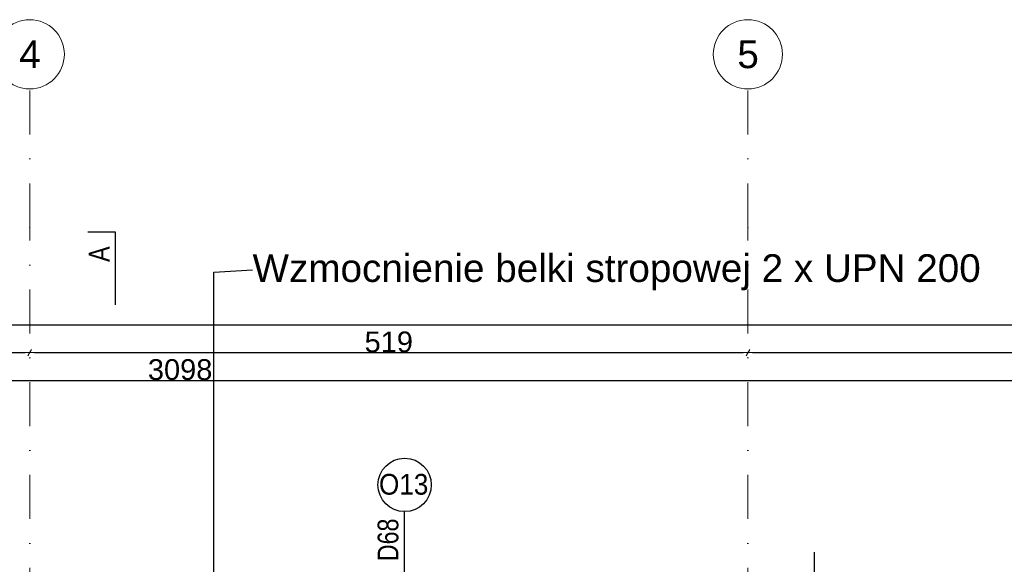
# Model space of a CAD drawing. Header units: millimetres. Extents: x 75999 to 132160, y -108895 to -89040.
# Tile 51 of 61: x 101895 to 109012, y -92975 to -89040. Entities that reach past the tile are written whole.
import ezdxf

# ---------------------------------------------------------------- set-up
doc = ezdxf.new("R2010")
doc.units = ezdxf.units.MM
doc.header["$MEASUREMENT"] = 0
doc.linetypes.add('Dot & Dashed', pattern=[670.277762, 317.5, -176.388889, 0, -176.388874])
for name, color, linetype in [('A-OKNA-OPIS', 7, 'Continuous'), ('DIM MALY', 7, 'Continuous'), ('Nowe_00 ZMIANY', 7, 'Continuous'), ('OKNO_DETAL', 7, 'Continuous'), ('opisy inne', 7, 'Continuous'), ('Structural - Grid', 7, 'Continuous')]:
    doc.layers.add(name, color=color, linetype=linetype)
doc.styles.add('STYL_AUTOMATYCZNY_1', font='arial.ttf')
doc.styles.add('STYL_AUTOMATYCZNY_2', font='arial.ttf')
doc.styles.add('STYL_AUTOMATYCZNY_4', font='arial.ttf', dxfattribs={"width": 0.8})
doc.styles.add('STYL_AUTOMATYCZNY_6', font='arial.ttf', dxfattribs={"width": 0.9})
doc.dimstyles.new('STYL_AUTOMATYCZNY__3', dxfattribs={"dimtxt": 150, "dimasz": 34.231941, "dimexe": 0.18, "dimexo": 0.0625, "dimgap": 0, "dimtad": 1, "dimtih": 1, "dimtoh": 1, "dimdec": 0, "dimlfac": 0.1, "dimzin": 0, "dimdsep": 46, "dimtxsty": 'STYL_AUTOMATYCZNY_2', "dimblk": 'ARROWHEAD_2', "dimblk1": 'ARROWHEAD_2', "dimblk2": 'ARROWHEAD_2', "dimcen": 0.09, "dimse1": 1, "dimse2": 1, "dimclrd": 5, "dimclre": 5, "dimclrt": 1, "dimadec": 0, "dimazin": 0, "dimtfac": 1, "dimtdec": 4, "dimtmove": 0, "dimatfit": 3, "dimfxl": 0, "dimtolj": 1, "dimtzin": 0, "dimarcsym": 0})
doc.dimstyles.new('STYL_AUTOMATYCZNY__7', dxfattribs={"dimtxt": 0.18, "dimasz": 91.2, "dimexe": 0.18, "dimexo": 0.0625, "dimgap": 0, "dimtad": 0, "dimtih": 1, "dimtoh": 1, "dimdec": 4, "dimzin": 0, "dimdsep": 46, "dimcen": 0.09, "dimadec": 0, "dimazin": 0, "dimtfac": 1, "dimtdec": 4, "dimtmove": 0, "dimatfit": 3, "dimldrblk": 'ARROWHEAD_11', "dimfxl": 0, "dimtolj": 1, "dimtzin": 0, "dimarcsym": 0})

# ---------------------------------------------------------------- blocks, each defined once
blk = doc.blocks.new('ARROWHEAD_2')
at = {"color": 0, "linetype": 'Continuous', "lineweight": 0}
for p, q in [((0, 0), (-1, 0)), ((-0.38, -0.66), (0.38, 0.66))]:
    blk.add_line(p, q, dxfattribs=at)
blk = doc.blocks.new('*D378')
at = {"layer": 'Defpoints', "color": 0}
for p in [(118544.1, -91645.4), (118544.1, -93063.4), (87564.1, -93467.4)]:
    blk.add_point(p, dxfattribs=at)
at = {"layer": 'DIM MALY', "color": 5, "lineweight": -2}
blk.add_line((87598.4, -91645.4), (118509.9, -91645.4), dxfattribs=at)
at = {"layer": 'DIM MALY', "color": 5, "lineweight": -2, "xscale": 34.23194115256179, "yscale": 34.23194115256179, "zscale": 34.23194115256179, "rotation": 180}
blk.add_blockref('ARROWHEAD_2', (87564.1, -91645.4), dxfattribs=at)
at = {"layer": 'DIM MALY', "color": 5, "lineweight": -2, "xscale": 34.23194115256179, "yscale": 34.23194115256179, "zscale": 34.23194115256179}
blk.add_blockref('ARROWHEAD_2', (118544.1, -91645.4), dxfattribs=at)
at = {"layer": 'DIM MALY', "color": 1, "insert": (103054.1, -91568.7), "char_height": 150, "attachment_point": 5, "style": 'STYL_AUTOMATYCZNY_2'}
blk.add_mtext('\\A1;3098', dxfattribs=at)
blk = doc.blocks.new('*D393')
at = {"layer": 'Defpoints', "color": 0}
for p in [(95369.1, -89460.9), (101967.3, -89539.7), (101967.3, -91445.4)]:
    blk.add_point(p, dxfattribs=at)
at = {"layer": 'DIM MALY', "color": 5, "lineweight": -2}
blk.add_line((95403.3, -91445.4), (101933, -91445.4), dxfattribs=at)
at = {"layer": 'DIM MALY', "color": 5, "lineweight": -2, "xscale": 34.23194115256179, "yscale": 34.23194115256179, "zscale": 34.23194115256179, "rotation": 180}
blk.add_blockref('ARROWHEAD_2', (95369.1, -91445.4), dxfattribs=at)
at = {"layer": 'DIM MALY', "color": 5, "lineweight": -2, "xscale": 34.23194115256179, "yscale": 34.23194115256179, "zscale": 34.23194115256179}
blk.add_blockref('ARROWHEAD_2', (101967.3, -91445.4), dxfattribs=at)
at = {"layer": 'DIM MALY', "color": 1, "insert": (98667.8, -91368.8), "char_height": 150, "attachment_point": 5, "style": 'STYL_AUTOMATYCZNY_2'}
blk.add_mtext('\\A1;660', dxfattribs=at)
blk = doc.blocks.new('*D394')
at = {"layer": 'Defpoints', "color": 0}
for p in [(101967.3, -89539.7), (107158.2, -89539.7), (107158.2, -91445.4)]:
    blk.add_point(p, dxfattribs=at)
at = {"layer": 'DIM MALY', "color": 5, "lineweight": -2}
blk.add_line((102001.5, -91445.4), (107123.9, -91445.4), dxfattribs=at)
at = {"layer": 'DIM MALY', "color": 5, "lineweight": -2, "xscale": 34.23194115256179, "yscale": 34.23194115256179, "zscale": 34.23194115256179, "rotation": 180}
blk.add_blockref('ARROWHEAD_2', (101967.3, -91445.4), dxfattribs=at)
at = {"layer": 'DIM MALY', "color": 5, "lineweight": -2, "xscale": 34.23194115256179, "yscale": 34.23194115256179, "zscale": 34.23194115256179}
blk.add_blockref('ARROWHEAD_2', (107158.2, -91445.4), dxfattribs=at)
at = {"layer": 'DIM MALY', "color": 1, "insert": (104562.3, -91368.8), "char_height": 150, "attachment_point": 5, "style": 'STYL_AUTOMATYCZNY_2'}
blk.add_mtext('\\A1;519', dxfattribs=at)
blk = doc.blocks.new('*D395')
at = {"layer": 'Defpoints', "color": 0}
for p in [(107158.2, -89539.7), (113962.3, -89539.7), (113962.3, -91445.4)]:
    blk.add_point(p, dxfattribs=at)
at = {"layer": 'DIM MALY', "color": 5, "lineweight": -2}
blk.add_line((107192.4, -91445.4), (113928, -91445.4), dxfattribs=at)
at = {"layer": 'DIM MALY', "color": 5, "lineweight": -2, "xscale": 34.23194115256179, "yscale": 34.23194115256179, "zscale": 34.23194115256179, "rotation": 180}
blk.add_blockref('ARROWHEAD_2', (107158.2, -91445.4), dxfattribs=at)
at = {"layer": 'DIM MALY', "color": 5, "lineweight": -2, "xscale": 34.23194115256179, "yscale": 34.23194115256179, "zscale": 34.23194115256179}
blk.add_blockref('ARROWHEAD_2', (113962.3, -91445.4), dxfattribs=at)
at = {"layer": 'DIM MALY', "color": 1, "insert": (110559.8, -91368.8), "char_height": 150, "attachment_point": 5, "style": 'STYL_AUTOMATYCZNY_2'}
blk.add_mtext('\\A1;680', dxfattribs=at)
blk = doc.blocks.new('*D470')
at = {"layer": 'Defpoints', "color": 0}
for p in [(118544.1, -91245.4), (80333.6, -91654.5), (118544.1, -91654.5)]:
    blk.add_point(p, dxfattribs=at)
at = {"layer": 'DIM MALY', "color": 5, "lineweight": -2}
blk.add_line((80367.8, -91245.4), (118509.9, -91245.4), dxfattribs=at)
at = {"layer": 'DIM MALY', "color": 5, "lineweight": -2, "xscale": 34.23194115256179, "yscale": 34.23194115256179, "zscale": 34.23194115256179, "rotation": 180}
blk.add_blockref('ARROWHEAD_2', (80333.6, -91245.4), dxfattribs=at)
at = {"layer": 'DIM MALY', "color": 5, "lineweight": -2, "xscale": 34.23194115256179, "yscale": 34.23194115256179, "zscale": 34.23194115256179}
blk.add_blockref('ARROWHEAD_2', (118544.1, -91245.4), dxfattribs=at)
at = {"layer": 'DIM MALY', "color": 1, "insert": (99438.8, -91168.7), "char_height": 150, "attachment_point": 5, "style": 'STYL_AUTOMATYCZNY_2'}
blk.add_mtext('\\A1;3821', dxfattribs=at)
blk = doc.blocks.new('ARROWHEAD_11')
at = {"color": 0, "linetype": 'Continuous', "lineweight": 0}
blk.add_line((0, 0), (-1, 0), dxfattribs=at)
at = {"color": 0, "linetype": 'Continuous', "lineweight": 0, "const_width": 0.25, "flags": 128}
blk.add_lwpolyline([(-0.125, 0, 1), (0.125, 0, 1)], format="xyb", close=True, dxfattribs=at)

msp = doc.modelspace()

# ---------------------------------------------------------------- linework, layer by layer
msp.add_lwpolyline([(102586.5, -91099.3), (102586.5, -90574.4), (102386.5, -90574.4)])
at = {"layer": 'A-OKNA-OPIS'}
msp.add_line((104676.9, -93537.7), (104676.9, -92594.1), dxfattribs=at)
msp.add_circle((104676.9, -92401.1), 193, dxfattribs=at)
at = {"layer": 'OKNO_DETAL'}
msp.add_line((107637.1, -92886.9), (107637.1, -93248.9), dxfattribs=at)
at = {"layer": 'Structural - Grid', "linetype": 'Dot & Dashed', "lineweight": 15}
for p, q in [((101967.3, -90539.7), (101967.3, -89539.7)), ((107158.2, -90539.7), (107158.2, -89539.7)), ((101967.3, -107395.1), (101967.3, -90539.7)), ((107158.2, -107395.1), (107158.2, -90539.7))]:
    msp.add_line(p, q, dxfattribs=at)
at = {"layer": 'Structural - Grid', "linetype": 'Continuous', "lineweight": 15}
for centre in [(101967.3, -89289.7), (107158.2, -89289.7)]:
    msp.add_circle(centre, 250, dxfattribs=at)
at = {"layer": 'Structural - Grid', "linetype": 'Dot & Dashed', "lineweight": 15}
for p in [(101967.3, -90539.7), (101967.3, -90539.7), (107158.2, -90539.7), (107158.2, -90539.7)]:
    msp.add_point(p, dxfattribs=at)

# ---------------------------------------------------------------- texts
at = {"layer": 'A-OKNA-OPIS', "insert": (104670.1, -92397.5), "char_height": 150, "attachment_point": 5, "style": 'STYL_AUTOMATYCZNY_6'}
msp.add_mtext('\\A1;{\\pqc;\\fArial|b0|i0|c238|p0;\\W0.900000;O13}', dxfattribs=at)
at = {"layer": 'A-OKNA-OPIS', "insert": (104557.8, -92798.1), "char_height": 150, "attachment_point": 5, "rotation": 90, "style": 'STYL_AUTOMATYCZNY_4'}
msp.add_mtext('\\A1;{\\pqc;\\fArial|b0|i0|c238|p0;\\W0.800000;D68}', dxfattribs=at)
at = {"layer": 'Nowe_00 ZMIANY', "insert": (103577.6, -90864.6), "char_height": 200, "attachment_point": 4, "style": 'STYL_AUTOMATYCZNY_2'}
msp.add_mtext('\\A1;{\\pql;\\fArial|b0|i0|c238|p0;\\W1.000000;Wzmocnienie belki stropowej 2 x UPN 200}', dxfattribs=at)
at = {"layer": 'opisy inne', "insert": (102543.8, -90789.6), "char_height": 150, "attachment_point": 7, "rotation": 90.00125, "style": 'STYL_AUTOMATYCZNY_4'}
msp.add_mtext('\\A1;{\\pql;\\fArial|b0|i0|c238|p0;\\W0.800000;A}', dxfattribs=at)
at = {"layer": 'Structural - Grid', "lineweight": 15, "char_height": 200, "attachment_point": 1, "style": 'STYL_AUTOMATYCZNY_1'}
for s, insert in [('\\A1;{\\pql;\\pt0;\\fArial|b0|i0|c238|p0;\\W1.000000;4}', (101891, -89189.7)), ('\\A1;{\\pql;\\pt0;\\fArial|b0|i0|c238|p0;\\W1.000000;5}', (107081.9, -89189.7))]:
    msp.add_mtext(s, dxfattribs=dict(at, insert=insert))

# ---------------------------------------------------------------- dimensions: what is measured, and where the dimension line sits
at = {"layer": 'DIM MALY'}
for base, p1, p2, picture, middle in [((101967.3, -91445.4), (95369.1, -89460.9), (101967.3, -89539.7), '*D393', (98667.8, -91445.4)), ((107158.2, -91445.4), (101967.3, -89539.7), (107158.2, -89539.7), '*D394', (104562.3, -91445.4)), ((113962.3, -91445.4), (107158.2, -89539.7), (113962.3, -89539.7), '*D395', (110559.8, -91445.4)), ((118544.1, -91245.4), (80333.6, -91654.5), (118544.1, -91654.5), '*D470', (99438.8, -91245.4)), ((118544.1, -91645.4), (87564.1, -93467.4), (118544.1, -93063.4), '*D378', (103054.1, -91645.4))]:
    dim = msp.add_linear_dim(base=base, p1=p1, p2=p2, dimstyle='STYL_AUTOMATYCZNY__3', dxfattribs=at)
    dim.commit()
    dim.dimension.update_dxf_attribs({"geometry": picture, "text_midpoint": middle, "dimtype": 160})

# ---------------------------------------------------------------- leaders
at = {"layer": 'Nowe_00 ZMIANY', "annotation_type": 0, "has_hookline": 1, "hookline_direction": 0, "text_width": 5247.5}
msp.add_leader([(103296.9, -93533), (103296.9, -90864.6), (103577.6, -90847.2)], dimstyle='STYL_AUTOMATYCZNY__7', dxfattribs=at)

doc.saveas('drawing.dxf')
